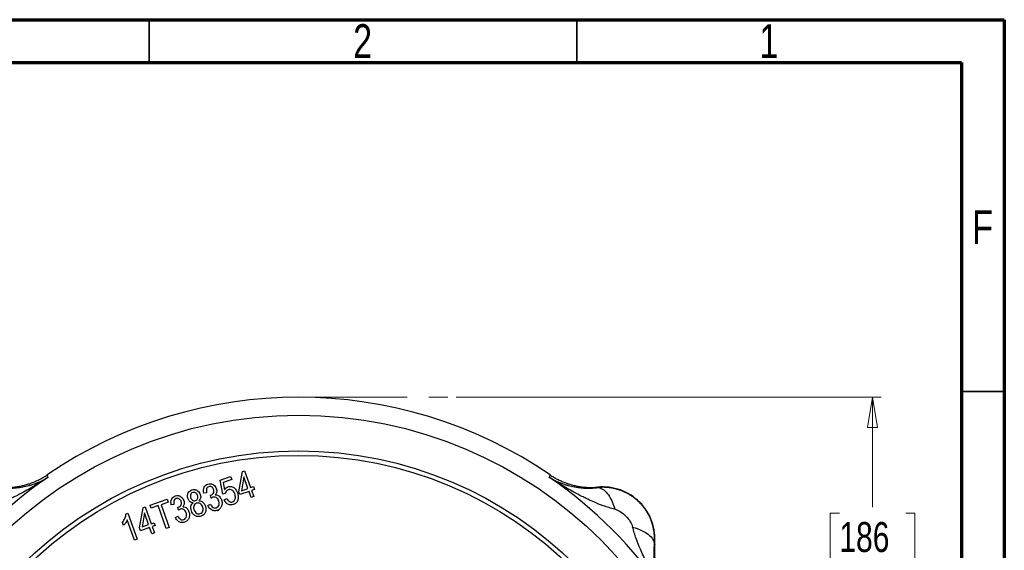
# Model space of a CAD drawing. Header units: inches. Extents: x 0.6 to 16.3, y 0.2 to 11.5.
# Tile 37 of 37: x 11.8 to 16.3, y 9.1 to 11.5. Entities that reach past the tile are written whole.
import ezdxf

# ---------------------------------------------------------------- set-up
doc = ezdxf.new("R2010")
doc.units = ezdxf.units.IN
doc.header["$MEASUREMENT"] = 0
doc.linetypes.add('CENTERX2', pattern=[0.8, 0.5, -0.1, 0.1, -0.1])
doc.styles.add('SLDTEXTSTYLE0', font='TXT', dxfattribs={"width": 0.75})
doc.dimstyles.new('SLDDIMSTYLE1', dxfattribs={"dimtxt": 0.137795, "dimasz": 0.14, "dimexe": 0, "dimexo": 0.0625, "dimgap": 0.034449, "dimtad": 0, "dimtih": 1, "dimtoh": 1, "dimdec": 1, "dimlfac": 1.5, "dimrnd": 1e-09, "dimzin": 12, "dimdsep": 46, "dimtxsty": 'SLDTEXTSTYLE0', "dimblk1": 'CLOSED', "dimblk2": 'CLOSED', "dimsah": 1, "dimcen": 0.09, "dimadec": 0, "dimazin": 3, "dimtfac": 1, "dimtofl": 0, "dimtmove": 0, "dimatfit": 3, "dimldrblk": 'CLOSED', "dimfxl": 0, "dimfrac": 2, "dimtolj": 1, "dimtzin": 12, "dimarcsym": 0})

# ---------------------------------------------------------------- blocks, each defined once
blk = doc.blocks.new('_Closed')
at = {"color": 0, "linetype": 'ByBlock', "lineweight": -2}
for p, q in [((-1, 0.166667), (0, 0)), ((-1, 0.166667), (-1, -0.166667)), ((0, 0), (-1, -0.166667)), ((0, 0), (-1, 0))]:
    blk.add_line(p, q, dxfattribs=at)
blk = doc.blocks.new('_D_1')
at = {"color": 7, "linetype": 'Continuous', "lineweight": 0}
for p, q in [((13.8154, 9.7577), (15.7712, 9.7577)), ((15.7318, 9.7577), (15.7318, 9.2522)), ((15.5791, 9.2242), (15.5371, 9.2242)), ((15.5371, 9.2242), (15.5371, 9.0054)), ((15.8845, 9.2242), (15.9265, 9.2242)), ((15.9265, 9.2242), (15.9265, 9.0054)), ((15.5371, 9.0054), (15.5791, 9.0054)), ((15.9265, 9.0054), (15.8845, 9.0054)), ((15.7318, 4.888), (15.7318, 8.7993)), ((14.3354, 4.888), (15.7712, 4.888))]:
    blk.add_line(p, q, dxfattribs=at)
at = {"color": 7, "linetype": 'Continuous', "lineweight": 18, "xscale": 0.14, "yscale": 0.14}
for p, rotation in [((15.7318, 9.7577), 90.0000000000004), ((15.7318, 4.888), 270.0000000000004)]:
    blk.add_blockref('_Closed', p, dxfattribs=dict(at, rotation=rotation))
at = {"color": 7, "linetype": 'Continuous', "lineweight": 18, "char_height": 0.1378, "attachment_point": 1, "style": 'SLDTEXTSTYLE0'}
for s, insert in [('186', (15.5791, 9.183)), ('7.3', (15.6045, 8.9769))]:
    blk.add_mtext(s, dxfattribs=dict(at, insert=insert))

msp = doc.modelspace()

# ---------------------------------------------------------------- linework, layer by layer
at = {"color": 7, "linetype": 'Continuous', "lineweight": 70}
for p, q in [((0.5906, 11.4961), (16.3386, 11.4961)), ((16.3386, 11.4961), (16.3386, 0.1969)), ((0.7874, 11.2992), (16.1417, 11.2992)), ((16.1417, 11.2992), (16.1417, 0.3937))]:
    msp.add_line(p, q, dxfattribs=at)
at = {"color": 7, "linetype": 'Continuous', "lineweight": 35}
for p, q in [((12.4016, 11.2992), (12.4016, 11.4961)), ((14.3701, 11.2992), (14.3701, 11.4961)), ((16.1417, 9.7835), (16.3386, 9.7835))]:
    msp.add_line(p, q, dxfattribs=at)
at = {"color": 7, "linetype": 'CENTERX2', "lineweight": 18}
msp.add_line((13.0899, 9.7577), (13.7761, 9.7577), dxfattribs=at)
at = {"color": 7, "linetype": 'Continuous', "lineweight": 25}
for p, q in [((11.9323, 9.4003), (11.9341, 9.3945)), ((11.9341, 9.3945), (11.9358, 9.3888)), ((12.7281, 9.3762), (12.7765, 9.3934)), ((12.7765, 9.3934), (12.7815, 9.3794)), ((12.8143, 9.3227), (12.8315, 9.4154)), ((12.8376, 9.3912), (12.8261, 9.3268)), ((12.8315, 9.4154), (12.8413, 9.4189)), ((12.8565, 9.3376), (12.8376, 9.3912)), ((12.8413, 9.4189), (12.8685, 9.3419)), ((14.2439, 9.3888), (14.2457, 9.3945)), ((14.2457, 9.3945), (14.2474, 9.4003)), ((12.7403, 9.3118), (12.7281, 9.3762)), ((12.7815, 9.3794), (12.7427, 9.3657)), ((12.7427, 9.3657), (12.7487, 9.3319)), ((12.8685, 9.3419), (12.8818, 9.3465)), ((12.8818, 9.3465), (12.8865, 9.3332)), ((14.4666, 9.3417), (14.4667, 9.3438)), ((12.6659, 9.3182), (12.6531, 9.3166)), ((12.6837, 9.3056), (12.6856, 9.3061)), ((12.6869, 9.2923), (12.6837, 9.3056)), ((12.7522, 9.314), (12.7403, 9.3118)), ((12.8191, 9.3093), (12.8143, 9.3227)), ((12.8613, 9.3242), (12.8191, 9.3093)), ((12.8261, 9.3268), (12.8565, 9.3376)), ((12.8714, 9.2958), (12.8613, 9.3242)), ((12.8834, 9.3), (12.8714, 9.2958)), ((12.8865, 9.3332), (12.8733, 9.3285)), ((12.8733, 9.3285), (12.8834, 9.3)), ((12.357, 9.1562), (12.3742, 9.249)), ((12.3742, 9.249), (12.3839, 9.2524)), ((12.3839, 9.2524), (12.4112, 9.1754)), ((12.4065, 9.2611), (12.4838, 9.2885)), ((12.4115, 9.2471), (12.4065, 9.2611)), ((12.4436, 9.2585), (12.4115, 9.2471)), ((12.4807, 9.1536), (12.4436, 9.2585)), ((12.4887, 9.2745), (12.4565, 9.263)), ((12.4565, 9.263), (12.4936, 9.1582)), ((12.4838, 9.2885), (12.4887, 9.2745)), ((12.516, 9.2637), (12.5032, 9.2621)), ((12.5338, 9.251), (12.5357, 9.2515)), ((12.537, 9.2377), (12.5338, 9.251)), ((12.6721, 9.259), (12.6834, 9.2652)), ((12.747, 9.286), (12.7591, 9.2918)), ((12.2958, 9.221), (12.3035, 9.2237)), ((12.3035, 9.2237), (12.3458, 9.1044)), ((12.3802, 9.2247), (12.3687, 9.1603)), ((12.3992, 9.1712), (12.3802, 9.2247)), ((12.5222, 9.2045), (12.5335, 9.2107)), ((12.2832, 9.1671), (12.2782, 9.1812)), ((12.3338, 9.1002), (12.3009, 9.1931)), ((12.4039, 9.1578), (12.3617, 9.1428)), ((12.3687, 9.1603), (12.3992, 9.1712)), ((12.414, 9.1293), (12.4039, 9.1578)), ((12.4112, 9.1754), (12.4244, 9.1801)), ((12.4292, 9.1667), (12.416, 9.162)), ((12.416, 9.162), (12.426, 9.1336)), ((12.4244, 9.1801), (12.4292, 9.1667)), ((12.4936, 9.1582), (12.4807, 9.1536)), ((12.3617, 9.1428), (12.357, 9.1562)), ((12.426, 9.1336), (12.414, 9.1293)), ((12.3458, 9.1044), (12.3338, 9.1002)), ((14.7293, 9.0812), (14.7272, 9.0811))]:
    msp.add_line(p, q, dxfattribs=at)
for radius in [1.9709, 1.8063, 1.7857]:
    msp.add_circle((13.0899, 7.7044), radius, dxfattribs=at)
for centre, radius, start, end in [((13.0899, 7.7044), 2.0533, 55.6839, 124.3161), ((13.0899, 7.7044), 2.0419, 124.4163, 145.5837), ((13.0899, 7.7044), 2.0419, 34.4163, 55.5837), ((14.4895, 9.104), 0.2409, 354.5811, 95.4189)]:
    msp.add_arc(centre, radius, start, end, dxfattribs=at)
for points, knots in [([(11.9358, 9.3888), (11.9188, 9.3776), (11.9015, 9.3665), (11.864, 9.3436), (11.8438, 9.3319), (11.8109, 9.3139), (11.7982, 9.3072), (11.7791, 9.2976), (11.7728, 9.2945), (11.7563, 9.2866), (11.7462, 9.282), (11.7199, 9.2705), (11.7037, 9.264), (11.6697, 9.2519), (11.6519, 9.2464), (11.6345, 9.2421)], [-0.001686, -0.001686, -0.001686, -0.001686, 0.290547, 0.290547, 0.624527, 0.624527, 0.833265, 0.833265, 0.937634, 0.937634, 1.104625, 1.104625, 1.371809, 1.371809, 1.668217, 1.668217, 1.668217, 1.668217]), ([(11.713, 9.3438), (11.7162, 9.3435), (11.7226, 9.343), (11.7322, 9.3425), (11.7418, 9.3423), (11.7515, 9.3424), (11.7611, 9.3427), (11.7707, 9.3433), (11.7803, 9.3442), (11.7898, 9.3454), (11.7994, 9.3468), (11.8088, 9.3486), (11.8182, 9.3505), (11.8276, 9.3528), (11.8369, 9.3553), (11.8461, 9.3582), (11.8552, 9.3612), (11.8642, 9.3646), (11.8732, 9.3682), (11.882, 9.372), (11.8907, 9.3761), (11.8993, 9.3804), (11.9078, 9.385), (11.9161, 9.3899), (11.9243, 9.3949), (11.9296, 9.3985), (11.9323, 9.4003)], [0, 0, 0, 0, 0.041666, 0.083331, 0.124998, 0.166665, 0.208333, 0.25, 0.291668, 0.333335, 0.375001, 0.416665, 0.458329, 0.499991, 0.541654, 0.583318, 0.624983, 0.66665, 0.708318, 0.749986, 0.791656, 0.833325, 0.874994, 0.916663, 0.958332, 1, 1, 1, 1]), ([(11.7131, 9.3417), (11.7156, 9.3414), (11.7207, 9.3408), (11.7283, 9.3401), (11.736, 9.3396), (11.7439, 9.3392), (11.7518, 9.339), (11.7599, 9.339), (11.7681, 9.3392), (11.7832, 9.3398), (11.8058, 9.342), (11.8292, 9.3463), (11.848, 9.351), (11.8615, 9.3549), (11.8749, 9.3594), (11.8897, 9.3651), (11.9054, 9.3721), (11.9214, 9.3803), (11.9312, 9.3861), (11.9358, 9.3888)], [0, 0, 0, 0, 0.0267944, 0.0544151, 0.0828789, 0.1122026, 0.1424023, 0.1734943, 0.2054947, 0.2384195, 0.3545024, 0.4866567, 0.5475375, 0.6137524, 0.6778285, 0.7421465, 0.8362973, 0.9224221, 1, 1, 1, 1]), ([(14.2439, 9.3888), (14.2465, 9.3873), (14.2515, 9.3843), (14.2593, 9.3799), (14.2672, 9.3758), (14.2753, 9.3718), (14.2836, 9.368), (14.2942, 9.3635), (14.3056, 9.3591), (14.319, 9.3547), (14.3317, 9.3509), (14.3506, 9.3463), (14.374, 9.342), (14.3982, 9.3397), (14.4165, 9.339), (14.4295, 9.339), (14.4421, 9.3395), (14.4544, 9.3403), (14.4626, 9.3412), (14.4666, 9.3417)], [0, 0, 0, 0, 0.042563, 0.0853459, 0.1283095, 0.1714127, 0.2146121, 0.2578628, 0.3335854, 0.3862566, 0.4532307, 0.5133525, 0.646799, 0.7615898, 0.8143147, 0.8644318, 0.9120286, 0.9571901, 1, 1, 1, 1]), ([(14.5452, 9.2421), (14.5278, 9.2464), (14.51, 9.2519), (14.476, 9.264), (14.4598, 9.2705), (14.4335, 9.282), (14.4234, 9.2866), (14.4069, 9.2945), (14.4006, 9.2976), (14.3815, 9.3072), (14.3688, 9.3139), (14.3359, 9.3319), (14.3157, 9.3436), (14.2783, 9.3665), (14.2609, 9.3776), (14.2439, 9.3888)], [-1.669903, -1.669903, -1.669903, -1.669903, -1.373496, -1.373496, -1.106311, -1.106311, -0.939321, -0.939321, -0.834952, -0.834952, -0.626214, -0.626214, -0.292233, -0.292233, 0, 0, 0, 0]), ([(14.2474, 9.4003), (14.2501, 9.3985), (14.2554, 9.3949), (14.2636, 9.3899), (14.2719, 9.385), (14.2804, 9.3804), (14.289, 9.3761), (14.2977, 9.372), (14.3065, 9.3682), (14.3155, 9.3646), (14.3245, 9.3612), (14.3336, 9.3582), (14.3428, 9.3553), (14.3521, 9.3528), (14.3615, 9.3505), (14.3709, 9.3486), (14.3804, 9.3468), (14.3899, 9.3454), (14.3994, 9.3442), (14.409, 9.3433), (14.4186, 9.3427), (14.4282, 9.3424), (14.4379, 9.3423), (14.4475, 9.3425), (14.4571, 9.343), (14.4635, 9.3435), (14.4667, 9.3438)], [0, 0, 0, 0, 0.041668, 0.083337, 0.125006, 0.166675, 0.208344, 0.250014, 0.291682, 0.33335, 0.375017, 0.416682, 0.458346, 0.500009, 0.541672, 0.583335, 0.625, 0.666665, 0.708332, 0.75, 0.791667, 0.833335, 0.875002, 0.916669, 0.958334, 1, 1, 1, 1]), ([(12.6531, 9.3166), (12.6524, 9.3212), (12.6511, 9.3304), (12.6542, 9.3433), (12.6616, 9.3532), (12.6682, 9.3563), (12.6716, 9.3578)], [0, 0, 0, 0, 0.280764, 0.560185, 0.780094, 1, 1, 1, 1]), ([(12.676, 9.3459), (12.6733, 9.3444), (12.6679, 9.3415), (12.6638, 9.3307), (12.6651, 9.323), (12.6659, 9.3182)], [0, 0, 0, 0, 0.278812, 0.558658, 1, 1, 1, 1]), ([(12.6716, 9.3578), (12.6762, 9.3588), (12.6853, 9.3607), (12.6977, 9.3554), (12.7065, 9.3472), (12.7094, 9.3405), (12.7109, 9.3371)], [0, 0, 0, 0, 0.279151, 0.558867, 0.779233, 1, 1, 1, 1]), ([(12.6984, 9.3331), (12.6973, 9.3355), (12.6952, 9.3405), (12.6891, 9.3453), (12.6822, 9.3474), (12.6781, 9.3464), (12.676, 9.3459)], [0, 0, 0, 0, 0.280325, 0.55969, 0.779961, 1, 1, 1, 1]), ([(12.7487, 9.3319), (12.7509, 9.3353), (12.755, 9.3414), (12.7616, 9.3445), (12.7645, 9.3458)], [0, 0, 0, 0, 0.560016, 1, 1, 1, 1]), ([(12.7645, 9.3458), (12.7698, 9.3467), (12.7807, 9.3485), (12.7987, 9.3385), (12.8047, 9.3258), (12.8084, 9.3181)], [0, 0, 0, 0, 0.27918, 0.560111, 1, 1, 1, 1]), ([(14.7272, 9.0811), (14.7274, 9.0835), (14.7278, 9.0883), (14.7282, 9.0956), (14.7284, 9.1028), (14.7284, 9.1101), (14.7281, 9.1174), (14.7276, 9.1246), (14.7269, 9.1318), (14.726, 9.139), (14.7248, 9.1462), (14.7235, 9.1534), (14.7219, 9.1605), (14.7201, 9.1675), (14.7181, 9.1745), (14.7158, 9.1814), (14.7134, 9.1883), (14.7107, 9.195), (14.7079, 9.2017), (14.7048, 9.2083), (14.7016, 9.2148), (14.6981, 9.2212), (14.6945, 9.2275), (14.6906, 9.2337), (14.6866, 9.2397), (14.6824, 9.2457), (14.678, 9.2515), (14.6734, 9.2571), (14.6687, 9.2627), (14.6638, 9.268), (14.6587, 9.2733), (14.6535, 9.2783), (14.6481, 9.2832), (14.6426, 9.288), (14.637, 9.2925), (14.6312, 9.2969), (14.6252, 9.3011), (14.6192, 9.3052), (14.613, 9.309), (14.6067, 9.3126), (14.6003, 9.3161), (14.5938, 9.3194), (14.5872, 9.3224), (14.5805, 9.3253), (14.5737, 9.3279), (14.5669, 9.3304), (14.56, 9.3326), (14.553, 9.3346), (14.5459, 9.3364), (14.5388, 9.338), (14.5317, 9.3394), (14.5245, 9.3405), (14.5173, 9.3414), (14.5101, 9.3421), (14.5028, 9.3426), (14.4956, 9.3429), (14.4883, 9.3429), (14.4811, 9.3427), (14.4738, 9.3424), (14.469, 9.3419), (14.4666, 9.3417)], [0, 0, 0, 0, 0.01734, 0.034669, 0.051988, 0.069298, 0.086599, 0.103891, 0.121174, 0.138449, 0.155716, 0.172976, 0.190229, 0.207475, 0.224715, 0.241949, 0.259178, 0.276401, 0.293619, 0.310833, 0.328043, 0.34525, 0.362452, 0.379652, 0.39685, 0.414045, 0.431238, 0.44843, 0.46562, 0.48281, 0.5, 0.517189, 0.534379, 0.55157, 0.568761, 0.585955, 0.60315, 0.620347, 0.637547, 0.65475, 0.671956, 0.689166, 0.70638, 0.723598, 0.740822, 0.75805, 0.775284, 0.792524, 0.80977, 0.827023, 0.844283, 0.861551, 0.878826, 0.896109, 0.913401, 0.930702, 0.948011, 0.965331, 0.98266, 1, 1, 1, 1]), ([(12.5032, 9.2621), (12.5025, 9.2667), (12.5012, 9.2759), (12.5043, 9.2888), (12.5117, 9.2986), (12.5184, 9.3017), (12.5217, 9.3033)], [0, 0, 0, 0, 0.280764, 0.560185, 0.780094, 1, 1, 1, 1]), ([(12.5217, 9.3033), (12.5263, 9.3043), (12.5354, 9.3062), (12.5478, 9.3008), (12.5566, 9.2926), (12.5595, 9.2859), (12.561, 9.2825)], [0, 0, 0, 0, 0.279151, 0.558867, 0.779233, 1, 1, 1, 1]), ([(12.5805, 9.2905), (12.5793, 9.295), (12.577, 9.3039), (12.5804, 9.3168), (12.5878, 9.3264), (12.5944, 9.3294), (12.5978, 9.331)], [0, 0, 0, 0, 0.280297, 0.559701, 0.779724, 1, 1, 1, 1]), ([(12.6021, 9.319), (12.5997, 9.3177), (12.595, 9.3152), (12.5917, 9.3081), (12.591, 9.3013), (12.5922, 9.2972), (12.5927, 9.2952)], [0, 0, 0, 0, 0.278736, 0.558514, 0.779165, 1, 1, 1, 1]), ([(12.5927, 9.2952), (12.5938, 9.2927), (12.596, 9.2876), (12.6021, 9.2825), (12.6091, 9.2802), (12.6133, 9.2813), (12.6155, 9.2818)], [0, 0, 0, 0, 0.280466, 0.559717, 0.779867, 1, 1, 1, 1]), ([(12.5978, 9.331), (12.6024, 9.332), (12.6116, 9.3341), (12.6241, 9.3286), (12.6327, 9.3201), (12.6356, 9.3133), (12.6371, 9.3099)], [0, 0, 0, 0, 0.2793335, 0.5587194, 0.7791378, 1, 1, 1, 1]), ([(12.6248, 9.3057), (12.6237, 9.3082), (12.6214, 9.3132), (12.6153, 9.318), (12.6084, 9.3204), (12.6042, 9.3195), (12.6021, 9.319)], [0, 0, 0, 0, 0.28029, 0.55973, 0.780023, 1, 1, 1, 1]), ([(12.6155, 9.2818), (12.6179, 9.283), (12.6227, 9.2856), (12.6259, 9.2927), (12.6266, 9.2996), (12.6254, 9.3036), (12.6248, 9.3057)], [0, 0, 0, 0, 0.278876, 0.558429, 0.779017, 1, 1, 1, 1]), ([(12.6371, 9.3099), (12.6379, 9.3071), (12.6395, 9.3015), (12.6388, 9.2907), (12.6341, 9.2847), (12.6311, 9.281)], [0, 0, 0, 0, 0.281351, 0.562, 1, 1, 1, 1]), ([(12.6856, 9.3061), (12.6885, 9.3074), (12.6943, 9.31), (12.6992, 9.3177), (12.7004, 9.3259), (12.6991, 9.3307), (12.6984, 9.3331)], [0, 0, 0, 0, 0.280019, 0.559231, 0.779306, 1, 1, 1, 1]), ([(12.6947, 9.2969), (12.6932, 9.2962), (12.6904, 9.2949), (12.6879, 9.2931), (12.6869, 9.2923)], [0, 0, 0, 0, 0.559644, 1, 1, 1, 1]), ([(12.7219, 9.2806), (12.7206, 9.2837), (12.718, 9.2898), (12.7107, 9.2959), (12.7024, 9.2986), (12.6973, 9.2975), (12.6947, 9.2969)], [0, 0, 0, 0, 0.280691, 0.560265, 0.780191, 1, 1, 1, 1]), ([(12.7109, 9.3371), (12.7116, 9.3343), (12.7132, 9.3288), (12.7126, 9.3183), (12.7085, 9.312), (12.706, 9.3082)], [0, 0, 0, 0, 0.28106, 0.561765, 1, 1, 1, 1]), ([(12.706, 9.3082), (12.7098, 9.308), (12.7172, 9.3077), (12.7281, 9.2992), (12.7321, 9.2906), (12.7346, 9.2853)], [0, 0, 0, 0, 0.279646, 0.559859, 1, 1, 1, 1]), ([(12.7658, 9.3318), (12.7638, 9.3309), (12.7598, 9.329), (12.7544, 9.3229), (12.753, 9.3174), (12.7522, 9.314)], [0, 0, 0, 0, 0.2804559, 0.5611284, 1, 1, 1, 1]), ([(12.7962, 9.3125), (12.7947, 9.316), (12.7918, 9.323), (12.784, 9.3304), (12.7745, 9.3338), (12.7687, 9.3325), (12.7658, 9.3318)], [0, 0, 0, 0, 0.280976, 0.560421, 0.780241, 1, 1, 1, 1]), ([(12.7857, 9.2759), (12.788, 9.2771), (12.7928, 9.2795), (12.797, 9.2865), (12.8001, 9.2976), (12.7978, 9.3063), (12.7962, 9.3125)], [0, 0, 0, 0, 0.186519, 0.37347, 0.560848, 1, 1, 1, 1]), ([(12.8084, 9.3181), (12.81, 9.3123), (12.8131, 9.3007), (12.8107, 9.284), (12.8029, 9.2701), (12.7944, 9.266), (12.7901, 9.2639)], [0, 0, 0, 0, 0.280657, 0.560812, 0.780345, 1, 1, 1, 1]), ([(12.5261, 9.2913), (12.5234, 9.2899), (12.518, 9.2869), (12.5139, 9.2761), (12.5152, 9.2684), (12.516, 9.2637)], [0, 0, 0, 0, 0.278812, 0.558658, 1, 1, 1, 1]), ([(12.5485, 9.2785), (12.5474, 9.281), (12.5453, 9.286), (12.5392, 9.2907), (12.5323, 9.2928), (12.5282, 9.2918), (12.5261, 9.2913)], [0, 0, 0, 0, 0.280325, 0.55969, 0.779961, 1, 1, 1, 1]), ([(12.5357, 9.2515), (12.5386, 9.2528), (12.5444, 9.2555), (12.5493, 9.2632), (12.5505, 9.2713), (12.5492, 9.2761), (12.5485, 9.2785)], [0, 0, 0, 0, 0.2800194, 0.5592314, 0.7793062, 1, 1, 1, 1]), ([(12.561, 9.2825), (12.5617, 9.2798), (12.5633, 9.2742), (12.5627, 9.2637), (12.5586, 9.2574), (12.5561, 9.2536)], [0, 0, 0, 0, 0.2810598, 0.5617655, 1, 1, 1, 1]), ([(12.5561, 9.2536), (12.5599, 9.2534), (12.5673, 9.2531), (12.5782, 9.2446), (12.5822, 9.236), (12.5847, 9.2308)], [0, 0, 0, 0, 0.279646, 0.559859, 1, 1, 1, 1]), ([(12.6037, 9.2713), (12.6008, 9.2718), (12.5949, 9.2728), (12.5857, 9.279), (12.5825, 9.2861), (12.5805, 9.2905)], [0, 0, 0, 0, 0.28055, 0.560659, 1, 1, 1, 1]), ([(12.5959, 9.2346), (12.5949, 9.2382), (12.5927, 9.2454), (12.5933, 9.2561), (12.5971, 9.2653), (12.6015, 9.2693), (12.6037, 9.2713)], [0, 0, 0, 0, 0.280493, 0.560176, 0.780106, 1, 1, 1, 1]), ([(12.6194, 9.2697), (12.6163, 9.2681), (12.6103, 9.2647), (12.6064, 9.2555), (12.6059, 9.2467), (12.6074, 9.2415), (12.6082, 9.2389)], [0, 0, 0, 0, 0.278403, 0.558157, 0.778874, 1, 1, 1, 1]), ([(12.6481, 9.2525), (12.6467, 9.2557), (12.6439, 9.2622), (12.6362, 9.2685), (12.6275, 9.2715), (12.6221, 9.2703), (12.6194, 9.2697)], [0, 0, 0, 0, 0.28067, 0.560268, 0.780267, 1, 1, 1, 1]), ([(12.6311, 9.281), (12.6349, 9.2805), (12.6424, 9.2795), (12.6538, 9.2713), (12.6578, 9.2624), (12.6603, 9.2569)], [0, 0, 0, 0, 0.280186, 0.560395, 1, 1, 1, 1]), ([(12.6367, 9.2217), (12.6398, 9.2233), (12.6459, 9.2266), (12.65, 9.2359), (12.6504, 9.2447), (12.6489, 9.2499), (12.6481, 9.2525)], [0, 0, 0, 0, 0.27857, 0.558167, 0.77883, 1, 1, 1, 1]), ([(12.6603, 9.2569), (12.6617, 9.2517), (12.6645, 9.2414), (12.6607, 9.2265), (12.6525, 9.215), (12.6448, 9.2115), (12.641, 9.2097)], [0, 0, 0, 0, 0.280363, 0.559846, 0.779883, 1, 1, 1, 1]), ([(12.715, 9.2365), (12.71, 9.2355), (12.7001, 9.2334), (12.6867, 9.2394), (12.6775, 9.2485), (12.6739, 9.2555), (12.6721, 9.259)], [0, 0, 0, 0, 0.279029, 0.55848, 0.779056, 1, 1, 1, 1]), ([(12.6834, 9.2652), (12.6869, 9.2595), (12.6916, 9.2515), (12.7029, 9.2468), (12.708, 9.248), (12.7105, 9.2486)], [0, 0, 0, 0, 0.559642, 0.779827, 1, 1, 1, 1]), ([(12.7105, 9.2486), (12.7137, 9.2503), (12.7199, 9.2538), (12.7238, 9.2635), (12.7243, 9.2726), (12.7227, 9.2779), (12.7219, 9.2806)], [0, 0, 0, 0, 0.278234, 0.558256, 0.778901, 1, 1, 1, 1]), ([(12.7346, 9.2853), (12.736, 9.28), (12.7388, 9.2693), (12.7349, 9.2541), (12.7267, 9.2422), (12.7189, 9.2384), (12.715, 9.2365)], [0, 0, 0, 0, 0.28036, 0.559932, 0.780035, 1, 1, 1, 1]), ([(12.7901, 9.2639), (12.7851, 9.2628), (12.7752, 9.2606), (12.7617, 9.2664), (12.7524, 9.2754), (12.7488, 9.2825), (12.747, 9.286)], [0, 0, 0, 0, 0.279217, 0.558521, 0.779034, 1, 1, 1, 1]), ([(12.7591, 9.2918), (12.7607, 9.289), (12.7638, 9.2835), (12.7704, 9.2774), (12.7783, 9.2744), (12.7832, 9.2754), (12.7857, 9.2759)], [0, 0, 0, 0, 0.280886, 0.560528, 0.780519, 1, 1, 1, 1]), ([(12.2782, 9.1812), (12.2832, 9.1879), (12.2921, 9.1999), (12.2946, 9.2145), (12.2958, 9.221)], [0, 0, 0, 0, 0.56022, 1, 1, 1, 1]), ([(12.5651, 9.182), (12.5601, 9.1809), (12.5502, 9.1788), (12.5368, 9.1848), (12.5276, 9.1939), (12.524, 9.201), (12.5222, 9.2045)], [0, 0, 0, 0, 0.279029, 0.55848, 0.779056, 1, 1, 1, 1]), ([(12.5335, 9.2107), (12.537, 9.2049), (12.5418, 9.197), (12.553, 9.1922), (12.5581, 9.1934), (12.5607, 9.194)], [0, 0, 0, 0, 0.559642, 0.779827, 1, 1, 1, 1]), ([(12.5448, 9.2423), (12.5433, 9.2416), (12.5405, 9.2403), (12.538, 9.2385), (12.537, 9.2377)], [0, 0, 0, 0, 0.559644, 1, 1, 1, 1]), ([(12.572, 9.2261), (12.5707, 9.2291), (12.5681, 9.2352), (12.5608, 9.2413), (12.5525, 9.2441), (12.5474, 9.2429), (12.5448, 9.2423)], [0, 0, 0, 0, 0.280691, 0.560265, 0.780191, 1, 1, 1, 1]), ([(12.5607, 9.194), (12.5638, 9.1958), (12.57, 9.1993), (12.5739, 9.2089), (12.5744, 9.218), (12.5728, 9.2234), (12.572, 9.2261)], [0, 0, 0, 0, 0.278234, 0.558256, 0.778901, 1, 1, 1, 1]), ([(12.5847, 9.2308), (12.5861, 9.2254), (12.589, 9.2148), (12.585, 9.1995), (12.5768, 9.1876), (12.569, 9.1839), (12.5651, 9.182)], [0, 0, 0, 0, 0.28036, 0.559932, 0.780035, 1, 1, 1, 1]), ([(12.641, 9.2097), (12.6357, 9.2085), (12.625, 9.2062), (12.6106, 9.2127), (12.6009, 9.2228), (12.5976, 9.2307), (12.5959, 9.2346)], [0, 0, 0, 0, 0.2791377, 0.5585526, 0.7790556, 1, 1, 1, 1]), ([(12.6082, 9.2389), (12.6096, 9.2357), (12.6123, 9.2293), (12.62, 9.2229), (12.6287, 9.2199), (12.6341, 9.2211), (12.6367, 9.2217)], [0, 0, 0, 0, 0.280697, 0.560326, 0.780375, 1, 1, 1, 1]), ([(12.715, 9.2356), (12.7174, 9.2364), (12.7198, 9.2371), (12.7223, 9.2376), (12.7224, 9.2376)], [0, 0, 0, 0, 0.971428, 1, 1, 1, 1]), ([(14.5452, 9.2421), (14.5489, 9.2412), (14.5529, 9.2399), (14.5613, 9.2363), (14.5745, 9.2294), (14.588, 9.2188), (14.6043, 9.2026), (14.6114, 9.1935), (14.6222, 9.1758), (14.6258, 9.1671), (14.6276, 9.1597)], [0, 0, 0, 0, 0.125, 0.125, 0.25, 0.5, 0.5, 0.75, 0.75, 1, 1, 1, 1]), ([(12.3009, 9.1931), (12.2982, 9.1878), (12.2935, 9.1783), (12.2864, 9.1705), (12.2832, 9.1671)], [0, 0, 0, 0, 0.559708, 1, 1, 1, 1]), ([(14.7743, 8.8585), (14.763, 8.8755), (14.752, 8.8928), (14.7291, 8.9302), (14.7174, 8.9504), (14.6994, 8.9834), (14.6927, 8.9961), (14.6831, 9.0151), (14.68, 9.0214), (14.6721, 9.0379), (14.6675, 9.048), (14.656, 9.0743), (14.6495, 9.0905), (14.6373, 9.1246), (14.6319, 9.1423), (14.6276, 9.1597)], [-0.001686, -0.001686, -0.001686, -0.001686, 0.290547, 0.290547, 0.624527, 0.624527, 0.833265, 0.833265, 0.937634, 0.937634, 1.104625, 1.104625, 1.371809, 1.371809, 1.668217, 1.668217, 1.668217, 1.668217]), ([(14.7272, 9.0811), (14.7269, 9.0786), (14.7263, 9.0735), (14.7256, 9.0659), (14.7251, 9.0582), (14.7247, 9.0503), (14.7245, 9.0424), (14.7245, 9.0343), (14.7247, 9.0262), (14.7253, 9.011), (14.7275, 8.9884), (14.7318, 8.965), (14.7364, 8.9462), (14.7404, 8.9327), (14.7449, 8.9194), (14.7506, 8.9046), (14.7576, 8.8888), (14.7658, 8.8728), (14.7716, 8.8631), (14.7743, 8.8585)], [0, 0, 0, 0, 0.026795, 0.054415, 0.082879, 0.112203, 0.142403, 0.173495, 0.205495, 0.23842, 0.354502, 0.486657, 0.547537, 0.613752, 0.677829, 0.742147, 0.836297, 0.922422, 1, 1, 1, 1]), ([(14.7293, 9.0812), (14.729, 9.078), (14.7285, 9.0716), (14.728, 9.062), (14.7278, 9.0524), (14.7278, 9.0428), (14.7282, 9.0331), (14.7288, 9.0235), (14.7297, 9.014), (14.7309, 9.0044), (14.7323, 8.9949), (14.734, 8.9854), (14.736, 8.976), (14.7383, 8.9666), (14.7408, 8.9573), (14.7436, 8.9481), (14.7467, 8.939), (14.75, 8.93), (14.7536, 8.9211), (14.7575, 8.9122), (14.7616, 8.9035), (14.7659, 8.8949), (14.7705, 8.8865), (14.7754, 8.8781), (14.7804, 8.87), (14.784, 8.8646), (14.7858, 8.862)], [0, 0, 0, 0, 0.041666, 0.083331, 0.124998, 0.166665, 0.208333, 0.25, 0.291668, 0.333335, 0.375001, 0.416665, 0.458329, 0.499991, 0.541654, 0.583318, 0.624983, 0.66665, 0.708318, 0.749986, 0.791656, 0.833325, 0.874994, 0.916663, 0.958332, 1, 1, 1, 1])]:
    msp.add_open_spline(points, degree=3, knots=knots, dxfattribs=at)
for points in [[(14.4666, 9.3417), (14.4812, 9.3421), (14.5122, 9.3233), (14.5367, 9.2718), (14.5452, 9.2421)], [(14.6276, 9.1597), (14.6573, 9.1512), (14.7088, 9.1268), (14.7276, 9.0957), (14.7272, 9.0811)]]:
    msp.add_open_spline(points, degree=3, dxfattribs=at)

# ---------------------------------------------------------------- texts
at = {"color": 7, "linetype": 'Continuous', "lineweight": 0, "char_height": 0.1562, "attachment_point": 2, "style": 'SLDTEXTSTYLE0'}
for s, insert in [('2', (13.3843, 11.4753)), ('1', (15.2543, 11.4753)), ('F', (16.2385, 10.619))]:
    msp.add_mtext(s, dxfattribs=dict(at, insert=insert))

# ---------------------------------------------------------------- dimensions: what is measured, and where the dimension line sits
at = {"color": 7, "linetype": 'Continuous', "lineweight": 18}
dim = msp.add_linear_dim(base=(15.7318, 4.888), p1=(13.7761, 9.7577), p2=(14.296, 4.888), angle=90, dimstyle='SLDDIMSTYLE1', dxfattribs=at)
dim.commit()
dim.dimension.update_dxf_attribs({"geometry": '_D_1', "text_midpoint": (15.7318, 9.0257), "dimtype": 160})

doc.saveas('drawing.dxf')
